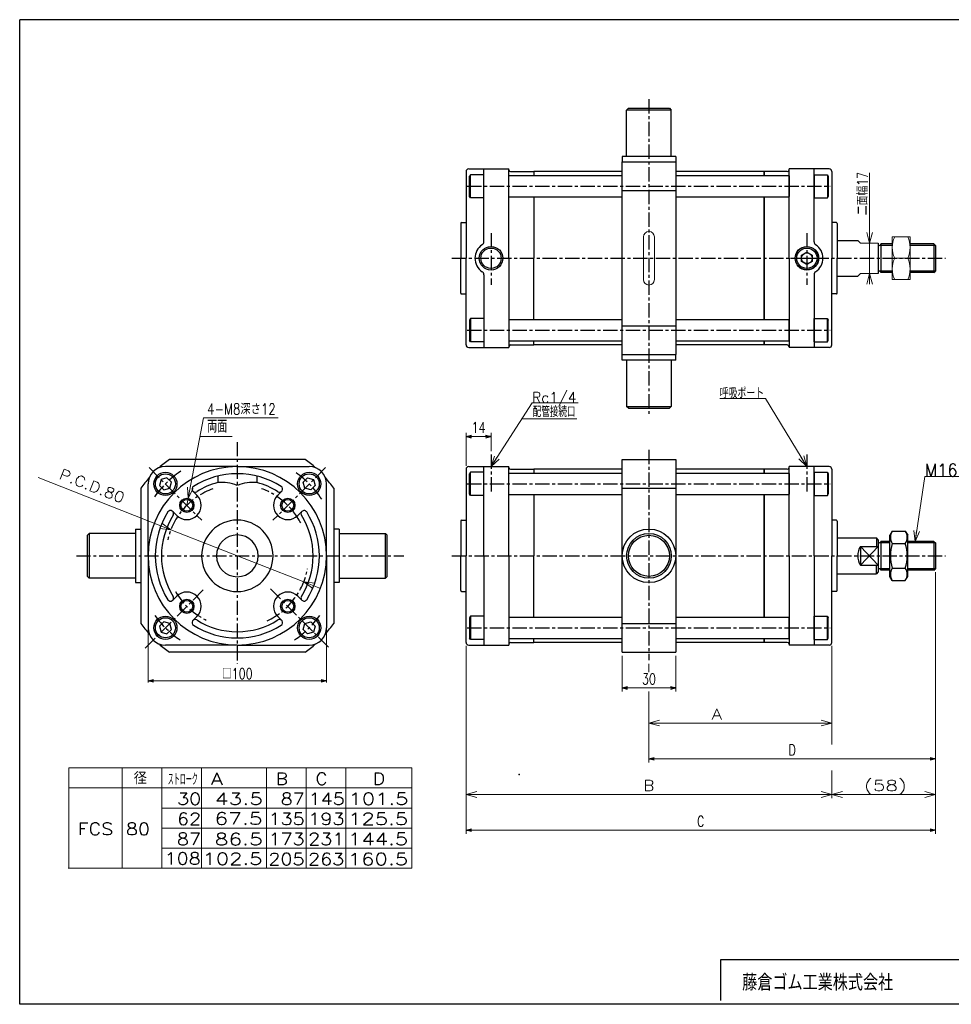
# Model space of a CAD drawing. Header units: millimetres. Extents: x -394 to 394, y -282 to 282.
# Tile 1 of 2: x -394 to 128, y -270 to 282. Entities that reach past the tile are written whole.
import ezdxf
from ezdxf.enums import TextEntityAlignment as Align

# ---------------------------------------------------------------- set-up
doc = ezdxf.new("R2010")
doc.units = ezdxf.units.MM
doc.header["$LTSCALE"] = 0.25
doc.header["$PDSIZE"] = 1
doc.linetypes.add('CENTER', pattern=[50.8, 31.75, -6.35, 6.35, -6.35])
doc.layers.add('ZUWAKU', color=7, linetype='Continuous')
doc.styles.add('dcStyle0', font='txt.shx', dxfattribs={"width": 0.761905, "bigfont": 'bigfont'})
doc.dimstyles.new('DaDimRotatedStyle', dxfattribs={"dimtxt": 6, "dimasz": 3.000002, "dimexe": 1, "dimexo": 1, "dimgap": 1, "dimtad": 3, "dimdsep": 46, "dimtxsty": 'dcStyle0', "dimblk1": 'OPEN30', "dimblk2": 'OPEN30', "dimsah": 1, "dimcen": 0.09, "dimclrd": 4, "dimclre": 4, "dimclrt": 4, "dimadec": 0, "dimazin": 2, "dimtfac": 1, "dimtdec": 4, "dimtmove": 0, "dimatfit": 0, "dimfxl": 1, "dimarcsym": 0})

# ---------------------------------------------------------------- blocks, each defined once
blk = doc.blocks.new('DC_GROUP_Φ80_1')
at = {"color": 4, "linetype": 'Continuous', "lineweight": 18}
for p, q in [((-314.28, 0.02), (-309.28, -3.67)), ((-309.28, -3.67), (-315.46, -2.97)), ((-309.28, -3.67), (-314.87, -1.47))]:
    blk.add_line(p, q, dxfattribs=at)
blk = doc.blocks.new('DC_GROUP_Φ80_2')
at = {"color": 4, "linetype": 'Continuous', "lineweight": 18}
for p, q in [((-229.83, -36.63), (-234.83, -32.94)), ((-234.83, -32.94), (-228.66, -33.63)), ((-234.83, -32.94), (-229.25, -35.13))]:
    blk.add_line(p, q, dxfattribs=at)
blk = doc.blocks.new('DC_GROUP_Φ80_3')
at = {"color": 4, "linetype": 'Continuous', "lineweight": 18}
for p, q in [((47.1, 31.7), (42.6, 35.98)), ((47.1, 31.7), (43.98, 36.82)), ((45.35, 37.66), (47.1, 31.7))]:
    blk.add_line(p, q, dxfattribs=at)
blk = doc.blocks.new('DC_GROUP_Φ80_4')
at = {"color": 4, "linetype": 'Continuous', "lineweight": 25}
for p, q in [((-314.81, 24.45), (-315.7, 21.1)), ((-311.46, 25.34), (-314.81, 24.45)), ((-309.01, 22.89), (-311.46, 25.34)), ((-309.91, 19.55), (-309.01, 22.89)), ((-315.7, 21.1), (-313.25, 18.65)), ((-313.25, 18.65), (-309.91, 19.55))]:
    blk.add_line(p, q, dxfattribs=at)
for radius in [6.5, 5.63]:
    blk.add_circle((-312.36, 22), radius, dxfattribs=at)
blk = doc.blocks.new('DC_GROUP_Φ80_5')
at = {"color": 4, "linetype": 'Continuous', "lineweight": 25}
for p, q in [((94.96, -4.45), (93.6, -6.8)), ((94.96, -4.45), (102.24, -4.45)), ((102.24, -4.45), (103.6, -6.8)), ((93.6, -29.8), (93.6, -6.8)), ((103.6, -29.8), (103.6, -6.8)), ((94.96, -11.37), (102.24, -11.37)), ((94.96, -25.23), (102.24, -25.23)), ((94.96, -32.16), (93.6, -29.8)), ((94.96, -32.16), (102.24, -32.16)), ((102.24, -32.16), (103.6, -29.8))]:
    blk.add_line(p, q, dxfattribs=at)
for centre, radius, start, end in [((100.02, -7.91), 6.13, 145.6111, 214.3889), ((97.18, -7.91), 6.13, 325.6111, 34.3889), ((116.82, -18.3), 22.93, 162.4111, 197.5889), ((80.38, -18.3), 22.93, 342.4111, 17.5889), ((100.02, -28.69), 6.13, 145.6111, 214.3889), ((97.18, -28.69), 6.13, 325.6111, 34.3889)]:
    blk.add_arc(centre, radius, start, end, dxfattribs=at)
blk = doc.blocks.new('DC_GROUP_Φ80_6')
at = {"color": 4, "linetype": 'Continuous', "lineweight": 25}
for p, q in [((-235.1, 22.89), (-232.65, 25.34)), ((-234.21, 19.55), (-235.1, 22.89)), ((-232.65, 25.34), (-229.31, 24.45)), ((-229.31, 24.45), (-228.41, 21.1)), ((-230.86, 18.65), (-234.21, 19.55)), ((-228.41, 21.1), (-230.86, 18.65))]:
    blk.add_line(p, q, dxfattribs=at)
for radius in [6.5, 5.63]:
    blk.add_circle((-231.76, 22), radius, dxfattribs=at)
blk = doc.blocks.new('DC_GROUP_Φ80_9')
at = {"color": 4, "linetype": 'Continuous', "lineweight": 18}
for p, q in [((-299.59, 13.91), (-300.04, 20.11)), ((-299.59, 13.91), (-298.46, 19.8)), ((-296.88, 19.5), (-299.59, 13.91))]:
    blk.add_line(p, q, dxfattribs=at)
blk = doc.blocks.new('DC_GROUP_Φ80_8')
at = {"color": 4, "linetype": 'Continuous', "lineweight": 13}
for p, q in [((-290.95, 58.94), (-299.59, 13.91)), ((-249.21, 58.94), (-290.95, 58.94)), ((-300.34, 9.98), (-299.59, 13.91))]:
    blk.add_line(p, q, dxfattribs=at)
at = {"linetype": 'Continuous'}
blk.add_blockref('DC_GROUP_Φ80_9', (0, 0), dxfattribs=at)
at = {"color": 4, "style": 'dcStyle0', "width": 0.761905}
blk.add_text('4-M8深さ12', height=6, dxfattribs=at).set_placement((-288.95, 60.94), (-250.55, 60.94), align=Align.FIT)
blk = doc.blocks.new('DC_GROUP_Φ80_10')
at = {"color": 4, "linetype": 'Continuous', "lineweight": 25}
for p, q in [((-141.4, 28.5), (-141.9, 27.64)), ((-141.9, 16.37), (-141.9, 27.64)), ((-133.9, 28.5), (-141.4, 28.5)), ((-141.4, 15.5), (-141.4, 28.5)), ((-133.9, 15.5), (-133.9, 28.5)), ((-141.4, 15.5), (-141.9, 16.37)), ((-133.9, 15.5), (-141.4, 15.5))]:
    blk.add_line(p, q, dxfattribs=at)
blk = doc.blocks.new('DC_GROUP_Φ80_11')
at = {"color": 4, "linetype": 'Continuous', "lineweight": 25}
for p, q in [((51.1, 28.5), (51.1, 15.5)), ((51.1, 28.5), (58.6, 28.5)), ((58.6, 28.5), (59.1, 27.64)), ((58.6, 28.5), (58.6, 15.5)), ((59.1, 27.64), (59.1, 16.37)), ((51.1, 15.5), (58.6, 15.5)), ((58.6, 15.5), (59.1, 16.37))]:
    blk.add_line(p, q, dxfattribs=at)
blk = doc.blocks.new('DC_GROUP_Φ80_12')
at = {"color": 4, "linetype": 'Continuous', "lineweight": 25}
for p, q in [((-141.4, 114.58), (-141.9, 113.71)), ((-141.9, 113.71), (-141.9, 102.45)), ((-133.9, 114.58), (-141.4, 114.58)), ((-141.4, 114.58), (-141.4, 101.58)), ((-133.9, 114.58), (-133.9, 101.58)), ((-141.4, 101.58), (-141.9, 102.45)), ((-133.9, 101.58), (-141.4, 101.58))]:
    blk.add_line(p, q, dxfattribs=at)
blk = doc.blocks.new('DC_GROUP_Φ80_13')
at = {"color": 4, "linetype": 'Continuous', "lineweight": 25}
for p, q in [((51.1, 101.58), (51.1, 114.58)), ((51.1, 114.58), (58.6, 114.58)), ((58.6, 114.58), (59.1, 113.71)), ((58.6, 101.58), (58.6, 114.58)), ((59.1, 102.45), (59.1, 113.71)), ((51.1, 101.58), (58.6, 101.58)), ((58.6, 101.58), (59.1, 102.45))]:
    blk.add_line(p, q, dxfattribs=at)
blk = doc.blocks.new('DC_GROUP_Φ80_14')
at = {"color": 4, "linetype": 'Continuous', "lineweight": 25}
for p, q in [((-141.4, 195.19), (-141.9, 194.32)), ((-141.9, 183.06), (-141.9, 194.32)), ((-133.9, 195.19), (-141.4, 195.19)), ((-141.4, 182.19), (-141.4, 195.19)), ((-133.9, 182.19), (-133.9, 195.19)), ((-141.4, 182.19), (-141.9, 183.06)), ((-133.9, 182.19), (-141.4, 182.19))]:
    blk.add_line(p, q, dxfattribs=at)
blk = doc.blocks.new('DC_GROUP_Φ80_15')
at = {"color": 4, "linetype": 'Continuous', "lineweight": 25}
for p, q in [((51.1, 195.19), (51.1, 182.19)), ((51.1, 195.19), (58.6, 195.19)), ((58.6, 195.19), (59.1, 194.32)), ((58.6, 195.19), (58.6, 182.19)), ((59.1, 194.32), (59.1, 183.06)), ((51.1, 182.19), (58.6, 182.19)), ((58.6, 182.19), (59.1, 183.06))]:
    blk.add_line(p, q, dxfattribs=at)
blk = doc.blocks.new('DC_GROUP_Φ80_16')
at = {"color": 4, "linetype": 'Continuous', "lineweight": 13}
for p, q in [((104.93, 160.39), (94.93, 160.39)), ((94.93, 160.39), (94.93, 136.39)), ((104.93, 136.39), (104.93, 160.39)), ((96.29, 148.39), (103.58, 148.39)), ((94.93, 136.39), (104.93, 136.39))]:
    blk.add_line(p, q, dxfattribs=at)
for centre, start, end in [((108.82, 154.39), 154.4102, 205.5898), ((91.05, 154.39), 334.4102, 25.5898), ((108.82, 142.39), 154.4102, 205.5898), ((91.05, 142.39), 334.4102, 25.5898)]:
    blk.add_arc(centre, 13.89, start, end, dxfattribs=at)
blk = doc.blocks.new('DC_GROUP_Φ80_18')
at = {"color": 4, "linetype": 'Continuous', "lineweight": 18}
for p, q in [((82.24, 156.89), (80.63, 162.89)), ((83.85, 162.89), (82.24, 156.89)), ((82.24, 156.89), (82.24, 162.89))]:
    blk.add_line(p, q, dxfattribs=at)
blk = doc.blocks.new('DC_GROUP_Φ80_19')
at = {"color": 4, "linetype": 'Continuous', "lineweight": 18}
for p, q in [((80.63, 133.89), (82.24, 139.89)), ((82.24, 139.89), (83.85, 133.89)), ((82.24, 139.89), (82.24, 133.89))]:
    blk.add_line(p, q, dxfattribs=at)
blk = doc.blocks.new('DC_GROUP_Φ80_17')
at = {"color": 4, "linetype": 'Continuous', "lineweight": 13}
for p, q in [((82.24, 196.18), (82.24, 156.89)), ((82.24, 139.89), (82.24, 156.89)), ((82.24, 134.89), (82.24, 139.89))]:
    blk.add_line(p, q, dxfattribs=at)
at = {"linetype": 'Continuous'}
for name in ['DC_GROUP_Φ80_18', 'DC_GROUP_Φ80_19']:
    blk.add_blockref(name, (0, 0), dxfattribs=at)
at = {"color": 4, "style": 'dcStyle0', "width": 0.714286}
blk.add_text('二面幅17', height=6, rotation=90, dxfattribs=at).set_placement((81.24, 172.55), (81.24, 196.55), align=Align.FIT)
blk = doc.blocks.new('DC_GROUP_Φ80_21')
at = {"color": 4, "linetype": 'Continuous', "lineweight": 18}
for p, q in [((107.68, -10.3), (106.98, -4.13)), ((107.68, -10.3), (108.57, -4.37)), ((110.16, -4.61), (107.68, -10.3))]:
    blk.add_line(p, q, dxfattribs=at)
blk = doc.blocks.new('DC_GROUP_Φ80_20')
at = {"color": 4, "linetype": 'Continuous', "lineweight": 13}
for p, q in [((107.68, -10.3), (113.14, 26.2)), ((113.14, 26.2), (152.97, 26.2))]:
    blk.add_line(p, q, dxfattribs=at)
at = {"linetype": 'Continuous'}
blk.add_blockref('DC_GROUP_Φ80_21', (0, 0), dxfattribs=at)
at = {"color": 4, "style": 'dcStyle0', "width": 0.777778}
blk.add_text('M16×1.5', height=7, dxfattribs=at).set_placement((113.14, 26.2), (152.34, 26.2), align=Align.FIT)
blk = doc.blocks.new('DC_GROUP_Φ80_22')
at = {"color": 4, "linetype": 'Continuous', "lineweight": 25}
for p, q in [((-313.26, -55.26), (-315.71, -57.71)), ((-315.71, -57.71), (-314.81, -61.06)), ((-309.91, -56.16), (-313.26, -55.26)), ((-311.47, -61.95), (-309.02, -59.5)), ((-309.02, -59.5), (-309.91, -56.16)), ((-314.81, -61.06), (-311.47, -61.95))]:
    blk.add_line(p, q, dxfattribs=at)
for radius in [6.5, 5.63]:
    blk.add_circle((-312.36, -58.61), radius, dxfattribs=at)
blk = doc.blocks.new('DC_GROUP_Φ80_23')
at = {"color": 4, "linetype": 'Continuous', "lineweight": 25}
for p, q in [((-141.4, -52.11), (-141.9, -52.97)), ((-141.9, -52.97), (-141.9, -64.24)), ((-133.9, -52.11), (-141.4, -52.11)), ((-141.4, -52.11), (-141.4, -65.11)), ((-133.9, -52.11), (-133.9, -65.11)), ((-141.4, -65.11), (-141.9, -64.24)), ((-133.9, -65.11), (-141.4, -65.11))]:
    blk.add_line(p, q, dxfattribs=at)
blk = doc.blocks.new('DC_GROUP_Φ80_24')
at = {"color": 4, "linetype": 'Continuous', "lineweight": 25}
for p, q in [((51.1, -65.11), (51.1, -52.11)), ((51.1, -52.11), (58.6, -52.11)), ((58.6, -52.11), (59.1, -52.97)), ((58.6, -65.11), (58.6, -52.11)), ((59.1, -64.24), (59.1, -52.97)), ((51.1, -65.11), (58.6, -65.11)), ((58.6, -65.11), (59.1, -64.24))]:
    blk.add_line(p, q, dxfattribs=at)
blk = doc.blocks.new('DC_GROUP_Φ80_25')
at = {"color": 4, "linetype": 'Continuous', "lineweight": 25}
for p, q in [((-235.1, -59.5), (-234.2, -56.16)), ((-232.65, -61.95), (-235.1, -59.5)), ((-234.2, -56.16), (-230.86, -55.26)), ((-230.86, -55.26), (-228.41, -57.71)), ((-228.41, -57.71), (-229.3, -61.06)), ((-229.3, -61.06), (-232.65, -61.95))]:
    blk.add_line(p, q, dxfattribs=at)
for radius in [6.5, 5.63]:
    blk.add_circle((-231.75, -58.61), radius, dxfattribs=at)
blk = doc.blocks.new('DC_GROUP_Φ80_31')
at = {"color": 4, "linetype": 'Continuous', "lineweight": 18}
for p, q in [((-129.9, 31.7), (-128, 37.61)), ((-129.9, 31.7), (-126.65, 36.74)), ((-125.3, 35.87), (-129.9, 31.7))]:
    blk.add_line(p, q, dxfattribs=at)
blk = doc.blocks.new('DC_GROUP_Φ80_30')
at = {"color": 4, "linetype": 'Continuous', "lineweight": 13}
for p, q in [((-129.9, 31.7), (-106.89, 67.37)), ((-106.89, 67.37), (-81.04, 67.37))]:
    blk.add_line(p, q, dxfattribs=at)
at = {"linetype": 'Continuous'}
blk.add_blockref('DC_GROUP_Φ80_31', (0, 0), dxfattribs=at)
at = {"color": 4, "style": 'dcStyle0', "width": 0.83}
blk.add_text('Rc1/4', height=6, dxfattribs=at).set_placement((-106.89, 67.37), (-81.99, 67.37), align=Align.FIT)
blk = doc.blocks.new('DC_GROUP_Φ80_33')
at = {"color": 4, "linetype": 'Continuous', "lineweight": 18}
for p, q in [((-41.4, -111.99), (-35.4, -110.39)), ((-35.4, -113.6), (-41.4, -111.99)), ((-41.4, -111.99), (-35.4, -111.99))]:
    blk.add_line(p, q, dxfattribs=at)
blk = doc.blocks.new('DC_GROUP_Φ80_34')
at = {"color": 4, "linetype": 'Continuous', "lineweight": 18}
for p, q in [((55.1, -110.39), (61.1, -111.99)), ((61.1, -111.99), (55.1, -113.6)), ((61.1, -111.99), (55.1, -111.99))]:
    blk.add_line(p, q, dxfattribs=at)
blk = doc.blocks.new('DC_GROUP_Φ80_32')
at = {"color": 4, "linetype": 'Continuous', "lineweight": 13}
for p, q in [((61.1, -68.8), (61.1, -113.99)), ((-41.4, -78.72), (-41.4, -83.49)), ((-41.4, -94.87), (-41.4, -113.99)), ((-41.4, -111.99), (61.1, -111.99))]:
    blk.add_line(p, q, dxfattribs=at)
at = {"linetype": 'Continuous'}
for name in ['DC_GROUP_Φ80_33', 'DC_GROUP_Φ80_34']:
    blk.add_blockref(name, (0, 0), dxfattribs=at)
at = {"color": 4, "style": 'dcStyle0'}
blk.add_text('A', height=6, dxfattribs=at).set_placement((-6.4, -109.99), (-0.4, -109.99), align=Align.FIT)
blk = doc.blocks.new('DC_GROUP_Φ80_36')
at = {"color": 4, "linetype": 'Continuous', "lineweight": 18}
for p, q in [((-143.9, -151.99), (-137.9, -150.39)), ((-137.9, -153.6), (-143.9, -151.99)), ((-143.9, -151.99), (-137.9, -151.99))]:
    blk.add_line(p, q, dxfattribs=at)
blk = doc.blocks.new('DC_GROUP_Φ80_37')
at = {"color": 4, "linetype": 'Continuous', "lineweight": 18}
for p, q in [((55.1, -150.39), (61.1, -151.99)), ((61.1, -151.99), (55.1, -153.6)), ((61.1, -151.99), (55.1, -151.99))]:
    blk.add_line(p, q, dxfattribs=at)
blk = doc.blocks.new('DC_GROUP_Φ80_38')
at = {"color": 4, "linetype": 'Continuous', "lineweight": 18}
for p, q in [((61.1, -151.99), (67.1, -150.39)), ((67.1, -153.6), (61.1, -151.99)), ((61.1, -151.99), (67.1, -151.99))]:
    blk.add_line(p, q, dxfattribs=at)
blk = doc.blocks.new('DC_GROUP_Φ80_39')
at = {"color": 4, "linetype": 'Continuous', "lineweight": 18}
for p, q in [((113.1, -150.39), (119.1, -151.99)), ((119.1, -151.99), (113.1, -153.6)), ((119.1, -151.99), (113.1, -151.99))]:
    blk.add_line(p, q, dxfattribs=at)
blk = doc.blocks.new('DC_GROUP_Φ80_35')
at = {"color": 4, "linetype": 'Continuous', "lineweight": 13}
for p, q in [((119.1, -27.49), (119.1, -153.99)), ((-143.9, -68.8), (-143.9, -153.99)), ((61.1, -68.8), (61.1, -124.03)), ((61.1, -138.5), (61.1, -153.99)), ((-143.9, -151.99), (61.1, -151.99)), ((61.1, -151.99), (119.1, -151.99))]:
    blk.add_line(p, q, dxfattribs=at)
at = {"linetype": 'Continuous'}
for name in ['DC_GROUP_Φ80_36', 'DC_GROUP_Φ80_37', 'DC_GROUP_Φ80_38', 'DC_GROUP_Φ80_39']:
    blk.add_blockref(name, (0, 0), dxfattribs=at)
at = {"color": 4, "style": 'dcStyle0'}
for s, p, p2 in [('(58)', (79.1, -149.99), (103.1, -149.99)), ('B', (-44.4, -149.99), (-38.4, -149.99))]:
    blk.add_text(s, height=6, dxfattribs=at).set_placement(p, p2, align=Align.FIT)
blk = doc.blocks.new('_OPEN30')
at = {"color": 0, "linetype": 'ByBlock', "lineweight": -2}
for p, q in [((-1, 0.267949), (0, 0)), ((0, 0), (-1, -0.267949)), ((0, 0), (-1, 0))]:
    blk.add_line(p, q, dxfattribs=at)
blk = doc.blocks.new('*D43')
at = {"color": 4, "linetype": 'Continuous', "lineweight": 13}
for p, q in [((-322.06, -59.6), (-322.06, -89.3)), ((-222.06, -59.6), (-222.06, -89.3)), ((-322.06, -88.3), (-222.06, -88.3))]:
    blk.add_line(p, q, dxfattribs=at)
at = {"color": 4, "xscale": 3.000002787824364, "yscale": 2.999989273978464}
for p, rotation in [((-322.06, -88.3), 180), ((-222.06, -88.3), 360)]:
    blk.add_blockref('_OPEN30', p, dxfattribs=dict(at, rotation=rotation))
at = {"color": 4, "insert": (-272.06, -87.3), "char_height": 6, "width": 30, "attachment_point": 8, "style": 'dcStyle0'}
blk.add_mtext('\\T1.00;□100', dxfattribs=at)
blk = doc.blocks.new('*D44')
at = {"color": 4, "linetype": 'Continuous', "lineweight": 13}
for p, q in [((-143.9, 32.2), (-143.9, 50.5)), ((-129.9, 40.4), (-129.9, 50.5)), ((-143.9, 48.5), (-129.9, 48.5))]:
    blk.add_line(p, q, dxfattribs=at)
at = {"color": 4, "xscale": 3.000002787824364, "yscale": 2.999989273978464}
for p, rotation in [((-143.9, 48.5), 180), ((-129.9, 48.5), 360)]:
    blk.add_blockref('_OPEN30', p, dxfattribs=dict(at, rotation=rotation))
at = {"color": 4, "insert": (-136.9, 50.5), "char_height": 6, "width": 18.75, "attachment_point": 8, "style": 'dcStyle0'}
blk.add_mtext('\\T1.00;14', dxfattribs=at)
blk = doc.blocks.new('*D45')
at = {"color": 4, "linetype": 'Continuous', "lineweight": 13}
for p, q in [((-56.4, -74.3), (-56.4, -94.3)), ((-26.4, -74.3), (-26.4, -94.3)), ((-56.4, -92.3), (-26.4, -92.3))]:
    blk.add_line(p, q, dxfattribs=at)
at = {"color": 4, "xscale": 3.000002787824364, "yscale": 2.999989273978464}
for p, rotation in [((-56.4, -92.3), 180), ((-26.4, -92.3), 360)]:
    blk.add_blockref('_OPEN30', p, dxfattribs=dict(at, rotation=rotation))
at = {"color": 4, "insert": (-41.4, -90.3), "char_height": 6, "width": 18.75, "attachment_point": 8, "style": 'dcStyle0'}
blk.add_mtext('\\T1.00;30', dxfattribs=at)
blk = doc.blocks.new('*D46')
at = {"color": 4, "linetype": 'Continuous', "lineweight": 13}
for p, q in [((119.1, -27.49), (119.1, -133.99)), ((-41.4, -94.3), (-41.4, -133.99)), ((-41.4, -131.99), (119.1, -131.99))]:
    blk.add_line(p, q, dxfattribs=at)
at = {"color": 4, "xscale": 3.000002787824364, "yscale": 2.999989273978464}
for p, rotation in [((-41.4, -131.99), 180), ((119.1, -131.99), 360)]:
    blk.add_blockref('_OPEN30', p, dxfattribs=dict(at, rotation=rotation))
at = {"color": 4, "insert": (38.85, -129.99), "char_height": 6, "width": 13.125, "attachment_point": 8, "style": 'dcStyle0'}
blk.add_mtext('\\T1.00;D', dxfattribs=at)
blk = doc.blocks.new('*D47')
at = {"color": 4, "linetype": 'Continuous', "lineweight": 13}
for p, q in [((119.1, -27.49), (119.1, -173.99)), ((-143.9, -68.8), (-143.9, -173.99)), ((-143.9, -171.99), (119.1, -171.99))]:
    blk.add_line(p, q, dxfattribs=at)
at = {"color": 4, "xscale": 3.000002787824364, "yscale": 2.999989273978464}
for p, rotation in [((-143.9, -171.99), 180), ((119.1, -171.99), 360)]:
    blk.add_blockref('_OPEN30', p, dxfattribs=dict(at, rotation=rotation))
at = {"color": 4, "insert": (-12.4, -169.99), "char_height": 6, "width": 13.125, "attachment_point": 8, "style": 'dcStyle0'}
blk.add_mtext('\\T1.00;C', dxfattribs=at)

msp = doc.modelspace()

# ---------------------------------------------------------------- linework, layer by layer
at = {"color": 4, "linetype": 'CENTER', "lineweight": 25}
for p, q in [((-41.401, 237.441), (-41.401, 60.429)), ((-143.192, 188.691), (60.153, 188.691)), ((-129.901, 162.449), (-129.901, 133.445)), ((47.099, 162.449), (47.099, 133.445)), ((-151.79, 148.386), (124.722, 148.386)), ((38.006, 148.376), (57.777, 148.376)), ((-143.192, 108.081), (60.153, 108.081)), ((-272.057, 45.4), (-272.057, -78.525)), ((-41.401, 41.058), (-41.401, -76.717)), ((-129.901, 38.4), (-129.901, 16.807)), ((47.099, 38.4), (47.099, 17.592)), ((-321.446, 31.087), (-291.997, 1.638)), ((-222.668, 31.087), (-252.117, 1.638)), ((-143.192, 22.003), (60.153, 22.003)), ((-362.215, -18.302), (-178.839, -18.302)), ((-151.79, -18.302), (124.722, -18.302)), ((-291.188, -37.433), (-323.76, -70.005)), ((-253.498, -36.862), (-220.354, -70.005)), ((-143.192, -58.607), (60.153, -58.607))]:
    msp.add_line(p, q, dxfattribs=at)
at = {"color": 4, "linetype": 'Continuous', "lineweight": 25}
for p, q in [((-52.901, 232.386), (-53.901, 231.386)), ((-52.901, 232.386), (-29.901, 232.386)), ((-29.901, 232.386), (-28.901, 231.386)), ((-28.901, 231.386), (-53.901, 231.386)), ((-53.901, 205.386), (-53.901, 231.386)), ((-28.901, 205.386), (-28.901, 231.386)), ((-26.401, 205.386), (-56.396, 205.386)), ((-56.396, 205.386), (-56.396, 202.386)), ((-26.401, 205.386), (-26.401, 202.386)), ((-56.401, 202.386), (-26.401, 202.386)), ((-56.401, 94.386), (-56.401, 202.386)), ((-26.401, 202.386), (-26.401, 94.386)), ((-143.901, 196.886), (-143.901, 148.386)), ((-142.401, 198.386), (-119.901, 198.386)), ((-133.901, 157.605), (-133.901, 198.386)), ((-119.901, 148.386), (-119.901, 198.386)), ((-119.701, 194.691), (-119.901, 194.491)), ((-119.701, 194.691), (-56.401, 194.691)), ((-118.901, 196.886), (-105.901, 196.886)), ((-105.901, 196.886), (-105.901, 194.691)), ((-56.401, 196.886), (-105.901, 196.886)), ((23.099, 196.886), (-26.401, 196.886)), ((-26.401, 194.691), (36.899, 194.691)), ((23.099, 196.886), (23.099, 194.691)), ((36.099, 196.886), (23.099, 196.886)), ((23.099, 194.691), (23.099, 196.886)), ((37.099, 194.491), (36.899, 194.691)), ((59.599, 198.386), (37.099, 198.386)), ((37.099, 148.386), (37.099, 198.386)), ((37.099, 194.491), (37.099, 182.891)), ((51.099, 157.605), (51.099, 198.386)), ((61.099, 196.886), (61.099, 148.386)), ((-119.901, 182.891), (-119.701, 182.691)), ((-119.701, 182.691), (-56.401, 182.691)), ((-105.901, 182.691), (-105.901, 148.386)), ((-56.401, 186.333), (-26.401, 186.333)), ((-26.401, 182.691), (37.099, 182.691)), ((23.099, 182.691), (23.099, 148.386)), ((23.099, 148.386), (23.099, 182.691)), ((37.099, 182.891), (36.899, 182.691)), ((-146.901, 167.886), (-146.901, 148.386)), ((-146.401, 168.386), (-143.901, 168.386)), ((63.599, 168.386), (61.099, 168.386)), ((64.099, 167.886), (64.099, 148.386)), ((64.099, 158.386), (75.599, 158.386)), ((87.099, 156.886), (87.099, 139.886)), ((94.932, 156.386), (88.599, 156.386)), ((88.599, 156.386), (88.599, 140.386)), ((94.932, 155.576), (88.599, 155.576)), ((118.289, 156.386), (104.932, 156.386)), ((119.099, 155.576), (104.932, 155.576)), ((118.289, 156.386), (119.099, 155.576)), ((118.289, 156.386), (118.289, 140.386)), ((119.099, 155.576), (119.099, 141.196)), ((44.099, 150.108), (47.099, 151.84)), ((44.099, 146.644), (44.099, 150.108)), ((47.099, 151.84), (50.099, 150.108)), ((50.099, 150.108), (50.099, 146.644)), ((-146.901, 128.886), (-146.901, 148.386)), ((-143.901, 99.886), (-143.901, 148.386)), ((-119.901, 148.386), (-119.901, 98.386)), ((-105.901, 114.081), (-105.901, 148.386)), ((23.099, 114.081), (23.099, 148.386)), ((23.099, 148.386), (23.099, 114.081)), ((37.099, 148.386), (37.099, 98.386)), ((47.099, 144.912), (44.099, 146.644)), ((50.099, 146.644), (47.099, 144.912)), ((61.099, 99.886), (61.099, 148.386)), ((64.099, 128.886), (64.099, 148.386)), ((-133.901, 139.166), (-133.901, 98.386)), ((51.099, 139.166), (51.099, 98.386)), ((64.099, 138.386), (75.599, 138.386)), ((94.932, 141.196), (88.599, 141.196)), ((94.932, 140.386), (88.599, 140.386)), ((118.289, 140.386), (104.793, 140.386)), ((119.099, 141.196), (104.887, 141.196)), ((118.289, 140.386), (119.099, 141.196)), ((-146.401, 128.386), (-143.901, 128.386)), ((63.599, 128.386), (61.099, 128.386)), ((-119.901, 113.881), (-119.701, 114.081)), ((-119.701, 114.081), (-56.401, 114.081)), ((-56.401, 110.438), (-26.401, 110.438)), ((-26.401, 114.081), (37.099, 114.081)), ((37.099, 113.881), (36.899, 114.081)), ((37.099, 102.281), (37.099, 113.881)), ((-119.701, 102.081), (-119.901, 102.281)), ((-119.701, 102.081), (-56.313, 102.081)), ((-118.901, 99.886), (-105.901, 99.886)), ((-105.901, 99.886), (-105.901, 102.081)), ((-56.401, 99.886), (-105.901, 99.886)), ((-26.401, 102.081), (36.899, 102.081)), ((23.099, 99.886), (-26.401, 99.886)), ((23.099, 99.886), (23.099, 102.081)), ((23.099, 102.081), (23.099, 99.886)), ((36.099, 99.886), (23.099, 99.886)), ((37.099, 102.281), (36.899, 102.081)), ((-142.401, 98.386), (-119.901, 98.386)), ((-56.401, 94.386), (-26.401, 94.386)), ((-56.396, 91.386), (-56.396, 94.386)), ((-26.401, 91.386), (-26.401, 94.386)), ((59.599, 98.386), (37.099, 98.386)), ((-26.401, 91.386), (-56.396, 91.386)), ((-53.901, 91.386), (-53.901, 65.386)), ((-28.901, 91.386), (-28.901, 65.386)), ((-53.901, 65.386), (-28.901, 65.386)), ((-52.901, 64.386), (-53.901, 65.386)), ((-52.901, 64.386), (-29.901, 64.386)), ((-29.901, 64.386), (-28.901, 65.386)), ((-234.11, 35.698), (-310.004, 35.698)), ((-56.401, 35.698), (-26.401, 35.698)), ((-56.401, -72.302), (-56.401, 35.698)), ((-26.401, 35.698), (-26.401, -72.302)), ((-272.057, 31.698), (-312.357, 31.698)), ((-272.057, 31.698), (-231.757, 31.698)), ((-143.901, 30.198), (-143.901, -18.302)), ((-142.401, 31.698), (-119.901, 31.698)), ((-133.901, -18.302), (-133.901, 31.698)), ((-119.901, -18.302), (-119.901, 31.698)), ((-119.701, 28.003), (-119.901, 27.803)), ((-119.701, 28.003), (-56.401, 28.003)), ((-118.901, 30.198), (-105.901, 30.198)), ((-105.901, 30.198), (-105.901, 28.003)), ((-56.401, 30.198), (-105.901, 30.198)), ((23.099, 30.198), (-26.401, 30.198)), ((-26.401, 28.003), (36.899, 28.003)), ((23.099, 30.198), (23.099, 28.003)), ((36.099, 30.198), (23.099, 30.198)), ((23.099, 28.003), (23.099, 30.198)), ((37.099, 27.803), (36.899, 28.003)), ((59.599, 31.698), (37.099, 31.698)), ((37.099, -18.302), (37.099, 31.698)), ((37.099, 27.803), (37.099, 16.203)), ((51.099, -18.302), (51.099, 31.698)), ((61.099, 30.198), (61.099, -18.302)), ((-283.057, 26.363), (-283.057, 22.749)), ((-261.057, 26.363), (-261.057, 22.749)), ((-326.057, 19.645), (-326.057, -56.25)), ((-322.057, -18.302), (-322.057, 21.998)), ((-294.685, 15.639), (-296.921, 17.875)), ((-249.43, 15.639), (-247.193, 17.875)), ((-222.057, -18.302), (-222.057, 21.998)), ((-218.057, 19.645), (-218.057, -56.25)), ((-56.401, 19.645), (-26.401, 19.645)), ((-119.901, 16.203), (-119.701, 16.003)), ((-119.701, 16.003), (-56.401, 16.003)), ((-105.901, 16.003), (-105.901, -18.302)), ((-26.401, 16.003), (37.099, 16.003)), ((23.099, 16.003), (23.099, -18.302)), ((23.099, -18.302), (23.099, 16.003)), ((37.099, 16.203), (36.899, 16.003)), ((-305.998, 4.325), (-308.234, 6.561)), ((-238.116, 4.325), (-235.88, 6.561)), ((-146.901, 1.198), (-146.901, -18.302)), ((-146.401, 1.698), (-143.901, 1.698)), ((63.599, 1.698), (61.099, 1.698)), ((64.099, 1.198), (64.099, -18.302)), ((-329.057, -3.302), (-329.057, -33.298)), ((-329.057, -3.302), (-326.057, -3.302)), ((-215.057, -3.302), (-218.057, -3.302)), ((-215.057, -3.302), (-215.057, -33.298)), ((-356.057, -6.802), (-355.057, -5.802)), ((-356.057, -29.802), (-356.057, -6.802)), ((-329.057, -5.802), (-355.057, -5.802)), ((-355.057, -5.802), (-355.057, -30.802)), ((-215.057, -5.802), (-189.057, -5.802)), ((-188.057, -6.802), (-189.057, -5.802)), ((-189.057, -30.802), (-189.057, -5.802)), ((-188.057, -29.802), (-188.057, -6.802)), ((64.099, -8.302), (86.099, -8.302)), ((86.099, -8.302), (86.099, -13.032)), ((87.099, -9.302), (86.099, -8.302)), ((87.099, -9.302), (87.099, -27.302)), ((93.599, -10.302), (88.599, -10.302)), ((88.599, -10.302), (88.599, -26.302)), ((118.289, -10.302), (103.599, -10.302)), ((118.289, -10.302), (119.099, -11.112)), ((118.289, -10.302), (118.289, -26.302)), ((77.099, -13.032), (77.099, -23.572)), ((77.099, -13.032), (87.099, -13.032)), ((77.099, -23.572), (87.099, -13.032)), ((77.099, -13.032), (87.099, -23.572)), ((93.599, -11.112), (88.599, -11.112)), ((119.099, -11.112), (103.599, -11.112)), ((119.099, -11.112), (119.099, -25.492)), ((-322.057, -18.302), (-322.057, -58.602)), ((-222.057, -18.302), (-222.057, -58.602)), ((-146.901, -37.802), (-146.901, -18.302)), ((-143.901, -66.802), (-143.901, -18.302)), ((-133.901, -18.302), (-133.901, -68.302)), ((-119.901, -18.302), (-119.901, -68.302)), ((-105.901, -52.607), (-105.901, -18.302)), ((23.099, -52.607), (23.099, -18.302)), ((23.099, -18.302), (23.099, -52.607)), ((37.099, -18.302), (37.099, -68.302)), ((51.099, -18.302), (51.099, -68.302)), ((61.099, -66.802), (61.099, -18.302)), ((64.099, -37.802), (64.099, -18.302)), ((77.099, -23.572), (87.099, -23.572)), ((86.099, -28.302), (86.099, -23.572)), ((87.099, -27.302), (86.099, -28.302)), ((93.599, -25.492), (88.599, -25.492)), ((93.599, -26.302), (88.599, -26.302)), ((119.099, -25.492), (103.599, -25.492)), ((118.289, -26.302), (103.599, -26.302)), ((118.289, -26.302), (119.099, -25.492)), ((-356.057, -29.802), (-355.057, -30.802)), ((-329.057, -30.802), (-355.057, -30.802)), ((-215.057, -30.802), (-189.057, -30.802)), ((-188.057, -29.802), (-189.057, -30.802)), ((64.099, -28.302), (86.099, -28.302)), ((-329.057, -33.298), (-326.057, -33.298)), ((-215.057, -33.298), (-218.057, -33.298)), ((-146.401, -38.302), (-143.901, -38.302)), ((63.599, -38.302), (61.099, -38.302)), ((-305.998, -40.93), (-308.234, -43.166)), ((-238.116, -40.93), (-235.88, -43.166)), ((-294.685, -52.243), (-296.921, -54.48)), ((-249.43, -52.243), (-247.193, -54.48)), ((-119.901, -52.807), (-119.701, -52.607)), ((-119.701, -52.607), (-56.401, -52.607)), ((-26.401, -52.607), (37.099, -52.607)), ((37.099, -52.807), (36.899, -52.607)), ((37.099, -64.407), (37.099, -52.807)), ((-56.401, -56.25), (-26.401, -56.25)), ((-119.701, -64.607), (-119.901, -64.407)), ((-119.701, -64.607), (-56.401, -64.607)), ((-105.901, -66.802), (-105.901, -64.607)), ((-26.401, -64.607), (36.899, -64.607)), ((23.099, -66.802), (23.099, -64.607)), ((23.099, -64.607), (23.099, -66.802)), ((37.099, -64.407), (36.899, -64.607)), ((-272.057, -68.302), (-312.357, -68.302)), ((-272.057, -68.302), (-231.757, -68.302)), ((-142.401, -68.302), (-119.901, -68.302)), ((-118.901, -66.802), (-105.901, -66.802)), ((-56.401, -66.802), (-105.901, -66.802)), ((23.099, -66.802), (-26.401, -66.802)), ((36.099, -66.802), (23.099, -66.802)), ((59.599, -68.302), (37.099, -68.302)), ((-234.11, -72.302), (-310.004, -72.302)), ((-56.401, -72.302), (-26.401, -72.302))]:
    msp.add_line(p, q, dxfattribs=at)
at = {"color": 4, "linetype": 'Continuous', "lineweight": 13}
for p, q in [((-44.451, 136.436), (-44.451, 160.336)), ((-38.351, 136.436), (-38.351, 160.336)), ((75.599, 158.386), (77.099, 156.886)), ((77.099, 156.886), (87.099, 156.886)), ((75.599, 138.386), (77.099, 139.886)), ((87.099, 139.886), (77.099, 139.886)), ((23.826, 69.893), (-1.61, 69.893)), ((47.099, 31.698), (23.826, 69.893)), ((-81.743, 58.434), (-112.652, 58.434)), ((-293.041, 48.465), (-274.947, 48.465)), ((-383.679, 25.575), (-309.284, -3.669)), ((-234.83, -32.936), (-309.284, -3.669)), ((-225.523, -36.594), (-234.83, -32.936)), ((-366.389, -137.056), (-174.331, -137.056)), ((-366.389, -137.056), (-366.389, -193.306)), ((-336.667, -137.056), (-336.667, -193.306)), ((-314.394, -137.056), (-314.394, -193.306)), ((-292.122, -137.056), (-292.122, -193.306)), ((-255.741, -137.056), (-255.741, -193.306)), ((-233.469, -137.056), (-233.469, -193.306)), ((-211.196, -137.056), (-211.196, -193.306)), ((-174.331, -137.056), (-174.331, -193.306)), ((-366.389, -148.306), (-174.331, -148.306)), ((-314.394, -159.556), (-174.331, -159.556)), ((-314.341, -170.806), (-174.331, -170.806)), ((-314.394, -182.056), (-174.331, -182.056)), ((-366.772, -193.306), (-174.331, -193.306))]:
    msp.add_line(p, q, dxfattribs=at)
at = {"color": 4, "linetype": 'Continuous', "lineweight": 25}
for centre, radius in [((-129.901, 148.386), 6.6), ((47.099, 148.386), 6.6), ((47.099, 148.376), 6.5), ((-129.901, 148.386), 5.7), ((47.099, 148.386), 5.7), ((47.099, 148.376), 5.7), ((47.099, 148.376), 3), ((-300.341, 9.982), 4), ((-300.341, 9.982), 3.3), ((-243.773, 9.982), 4), ((-243.773, 9.982), 3.3), ((-41.401, -18.302), 15), ((-41.401, -18.302), 12.5), ((-41.401, -18.302), 11.5), ((-300.341, -46.587), 4), ((-300.341, -46.587), 3.3), ((-243.773, -46.587), 4), ((-243.773, -46.587), 3.3)]:
    msp.add_circle(centre, radius, dxfattribs=at)
for centre, radius, start, end in [((-142.401, 196.886), 1.5, 90, 180), ((-118.901, 197.886), 1, 180, 270), ((36.099, 197.886), 1, 270, 0), ((59.599, 196.886), 1.5, 0, 90), ((-146.401, 167.886), 0.5, 90, 180), ((63.599, 167.886), 0.5, 0, 90), ((-129.901, 148.386), 9, 123.05573, 236.94427), ((-135.901, 157.605), 2, 303.05573, 0), ((53.099, 157.605), 2, 180, 236.94427), ((47.099, 148.386), 9, 303.05573, 56.94427), ((87.849, 156.326), 0.75, 180, 0), ((-135.901, 139.166), 2, 0, 56.94427), ((53.099, 139.166), 2, 123.05573, 180), ((87.849, 140.446), 0.75, 355.42608, 180), ((-146.401, 128.886), 0.5, 180, 270), ((63.599, 128.886), 0.5, 270, 0), ((-142.401, 99.886), 1.5, 180, 270), ((-118.901, 98.886), 1, 90, 180), ((36.099, 98.886), 1, 0, 90), ((59.599, 99.886), 1.5, 270, 0), ((-272.057, -18.302), 66, 125.0968, 131.63633), ((-272.057, -18.302), 66, 48.36367, 54.9032), ((-312.357, 21.998), 9.7, 90, 180), ((-272.057, -18.302), 50, 90, 180), ((-272.057, -18.302), 46, 90, 122.27106), ((-272.057, -18.302), 50, 0, 90), ((-272.057, -18.302), 46, 57.72894, 90), ((-231.757, 21.998), 9.7, 0, 90), ((-142.401, 30.198), 1.5, 90, 180), ((-118.901, 31.198), 1, 180, 270), ((36.099, 31.198), 1, 270, 0), ((59.599, 30.198), 1.5, 0, 90), ((-272.057, -18.302), 66, 138.36367, 144.9032), ((-272.057, -18.302), 42.5, 105.00027, 122.27106), ((-281.173, -2.179), 25, 68.9493, 94.32272), ((-262.941, -2.179), 25, 85.67728, 111.0507), ((-272.057, -18.302), 42.5, 57.72894, 74.99973), ((-272.057, -18.302), 66, 35.0968, 41.63633), ((-295.683, 19.112), 1.75, 122.27106, 302.27106), ((-248.431, 19.112), 1.75, 237.72894, 57.72894), ((-300.341, 9.982), 8, 225, 45), ((-243.773, 9.982), 8, 135, 315), ((-272.057, -18.302), 46, 147.72894, 180), ((-309.472, 5.324), 1.75, 327.72894, 147.72894), ((-234.642, 5.324), 1.75, 32.27106, 212.27106), ((-272.057, -18.302), 46, 0, 32.27106), ((-272.057, -18.302), 42.5, 147.72894, 180), ((-272.057, -18.302), 20, 90, 270), ((-272.057, -18.302), 20, 270, 90), ((-272.057, -18.302), 42.5, 0, 32.27106), ((-146.401, 1.198), 0.5, 90, 180), ((63.599, 1.198), 0.5, 0, 90), ((-272.057, -18.302), 11.7, 90, 270), ((-272.057, -18.302), 11.7, 270, 90), ((87.849, -10.362), 0.75, 180, 0), ((85.607, -18.302), 10.008, 148.22412, 211.77588), ((-272.057, -18.302), 50, 180, 270), ((-272.057, -18.302), 46, 180, 212.27106), ((-272.057, -18.302), 42.5, 180, 212.27106), ((-272.057, -18.302), 50, 270, 0), ((-272.057, -18.302), 42.5, 327.72894, 0), ((-272.057, -18.302), 46, 327.72894, 0), ((87.849, -26.242), 0.75, 355.42608, 180), ((-300.341, -46.587), 8, 315, 135), ((-243.773, -46.587), 8, 45, 225), ((-146.401, -37.802), 0.5, 180, 270), ((63.599, -37.802), 0.5, 270, 0), ((-309.472, -41.928), 1.75, 212.27106, 32.27106), ((-234.642, -41.928), 1.75, 147.72894, 327.72894), ((-295.683, -55.717), 1.75, 57.72894, 237.72894), ((-272.057, -18.302), 42.5, 237.72894, 270), ((-272.057, -18.302), 42.5, 270, 302.27106), ((-248.431, -55.717), 1.75, 302.27106, 122.27106), ((-272.057, -18.302), 66, 215.0968, 221.63633), ((-312.357, -58.602), 9.7, 180, 270), ((-272.057, -18.302), 46, 237.72894, 270), ((-272.057, -18.302), 46, 270, 302.27106), ((-231.757, -58.602), 9.7, 270, 0), ((-272.057, -18.302), 66, 318.36367, 324.9032), ((-272.057, -18.302), 66, 228.36367, 234.9032), ((-272.057, -18.302), 66, 305.0968, 311.63633), ((-142.401, -66.802), 1.5, 180, 270), ((-118.901, -67.802), 1, 90, 180), ((36.099, -67.802), 1, 0, 90), ((59.599, -66.802), 1.5, 270, 0)]:
    msp.add_arc(centre, radius, start, end, dxfattribs=at)
at = {"color": 4, "linetype": 'Continuous', "lineweight": 13}
for centre, start, end in [((-41.401, 160.336), 0, 180), ((-41.401, 136.436), 180, 0)]:
    msp.add_arc(centre, 3.05, start, end, dxfattribs=at)
at = {"color": 4, "linetype": 'CENTER', "lineweight": 25}
for radius, start, end in [(57, 123.82402, 146.07486), (57, 33.92514, 56.17598), (40, 109.92952, 167.18816), (40, 27.40107, 70.07048), (40, 294.73845, 349.53476), (40, 209.97682, 245.53797), (57, 215.91652, 235.71894), (57, 304.28106, 324.08348)]:
    msp.add_arc((-272.057, -18.302), radius, start, end, dxfattribs=at)
at = {"color": 5, "linetype": 'Continuous'}
msp.add_point((-114.201, -140.693), dxfattribs=at)
at = {"layer": 'ZUWAKU', "color": 5, "linetype": 'Continuous', "lineweight": 25}
for p, q in [((-394, -269.5), (-394, 282)), ((382, 282), (-394, 282)), ((394, -269.5), (-394, -269.5))]:
    msp.add_line(p, q, dxfattribs=at)
at = {"layer": 'ZUWAKU', "color": 4, "linetype": 'Continuous', "lineweight": 25}
for p, q in [((-1.177, -244.477), (380.823, -244.477)), ((-1.177, -267.407), (-1.177, -244.477))]:
    msp.add_line(p, q, dxfattribs=at)

# ---------------------------------------------------------------- block references
at = {"linetype": 'Continuous'}
for name in ['DC_GROUP_Φ80_14', 'DC_GROUP_Φ80_15', 'DC_GROUP_Φ80_17', 'DC_GROUP_Φ80_16', 'DC_GROUP_Φ80_12', 'DC_GROUP_Φ80_13', 'DC_GROUP_Φ80_30', 'DC_GROUP_Φ80_8', 'DC_GROUP_Φ80_3', 'DC_GROUP_Φ80_20', 'DC_GROUP_Φ80_4', 'DC_GROUP_Φ80_6', 'DC_GROUP_Φ80_10', 'DC_GROUP_Φ80_11', 'DC_GROUP_Φ80_1', 'DC_GROUP_Φ80_5', 'DC_GROUP_Φ80_35', 'DC_GROUP_Φ80_2', 'DC_GROUP_Φ80_22', 'DC_GROUP_Φ80_25', 'DC_GROUP_Φ80_23', 'DC_GROUP_Φ80_24', 'DC_GROUP_Φ80_32']:
    msp.add_blockref(name, (0, 0), dxfattribs=at)

# ---------------------------------------------------------------- texts
at = {"color": 4, "style": 'dcStyle0'}
for s, height, width, p, p2 in [('呼吸ポート', 6, 0.691667, (-1.774, 69.893), (23.126, 69.893)), ('配管接続口', 6, 0.666667, (-106.529, 59.469), (-82.529, 59.469)), ('両面', 7, 0.666667, (-288.917, 50.743), (-277.717, 50.743)), ('   径', 6.75, 0.952381, (-349.686, -146.242), (-322.686, -146.242)), ('ストローク', 6.75, 0.416667, (-311.02, -146.807), (-294.145, -146.807))]:
    msp.add_text(s, height=height, dxfattribs=dict(at, width=width)).set_placement(p, p2, align=Align.FIT)
at = {"color": 4, "style": 'dcStyle0', "width": 0.8}
msp.add_text('P.C.D.80', height=6, rotation=-21.45902, dxfattribs=at).set_placement((-372.395, 25.085), (-336.657, 11.037), align=Align.FIT)
at = {"color": 4, "style": 'dcStyle0'}
for s, p, p2 in [('A', (-286.886, -146.529), (-280.136, -146.529)), ('B', (-250.505, -146.529), (-243.755, -146.529)), ('C', (-228.233, -146.529), (-221.483, -146.529)), ('D', (-196.07, -146.529), (-189.32, -146.529)), ('30', (-305.783, -157.779), (-292.283, -157.779)), ('43.5', (-284.636, -157.779), (-257.636, -157.779)), ('87', (-247.759, -157.779), (-234.259, -157.779)), ('145', (-232.084, -157.779), (-211.834, -157.779)), ('101.5', (-209.811, -157.779), (-176.061, -157.779)), ('62', (-305.843, -169.029), (-292.343, -169.029)), ('67.5', (-284.868, -168.866), (-257.868, -168.866)), ('135', (-254.549, -169.029), (-234.299, -169.029)), ('193', (-232.277, -169.029), (-212.027, -169.029)), ('125.5', (-210.004, -169.029), (-176.254, -169.029)), ('FCS 80', (-361.479, -174.654), (-320.979, -174.654)), ('87', (-305.903, -180.279), (-292.403, -180.279)), ('86.5', (-284.759, -180.395), (-257.759, -180.395)), ('173', (-254.609, -180.279), (-234.359, -180.279)), ('231', (-232.337, -180.279), (-212.087, -180.279)), ('144.5', (-210.064, -180.279), (-176.314, -180.279)), ('108', (-312.808, -191.206), (-292.558, -191.206)), ('102.5', (-291.623, -191.366), (-257.873, -191.366)), ('205', (-254.669, -191.529), (-234.419, -191.529)), ('263', (-232.397, -191.529), (-212.147, -191.529)), ('160.5', (-210.124, -191.529), (-176.374, -191.529))]:
    msp.add_text(s, height=6.75, dxfattribs=at).set_placement(p, p2, align=Align.FIT)
at = {"layer": 'ZUWAKU', "color": 4, "style": 'dcStyle0', "width": 0.783333}
msp.add_text('藤倉ゴム工業株式会社', height=9, dxfattribs=at).set_placement((10.849, -261.792), (95.449, -261.792), align=Align.FIT)

# ---------------------------------------------------------------- dimensions: what is measured, and where the dimension line sits
at = {"linetype": 'Continuous', "lineweight": 13}
for base, p1, p2, picture, middle in [((-129.901, 48.503), (-143.901, 31.198), (-129.901, 39.4), '*D44', (-136.901, 48.503)), ((-26.401, -92.302), (-56.401, -73.302), (-26.401, -73.302), '*D45', (-41.401, -92.302))]:
    dim = msp.add_linear_dim(base=base, p1=p1, p2=p2, dimstyle='DaDimRotatedStyle', override={"dimtxt": 6, "dimasz": 3.000002, "dimexe": 2, "dimexo": 1, "dimgap": 2, "dimtad": 3, "dimtih": 0, "dimtoh": 0, "dimdec": 2, "dimzin": 8, "dimtxsty": 'dcStyle0', "dimblk1": 'OPEN30', "dimblk2": 'OPEN30', "dimsah": 1, "dimclrd": 4, "dimclre": 4, "dimclrt": 4, "dimazin": 2, "dimtofl": 1, "dimatfit": 0, "dimtolj": 0, "dimtzin": 8}, dxfattribs=at)
    dim.commit()
    dim.dimension.update_dxf_attribs({"geometry": picture, "text_midpoint": middle})
for base, p1, p2, text, override, picture, middle in [((119.099, -171.995), (-143.901, -67.802), (119.099, -26.492), 'C', {"dimtxt": 6, "dimasz": 3.000002, "dimexe": 2, "dimexo": 1, "dimgap": 2, "dimtad": 3, "dimtih": 0, "dimtoh": 0, "dimdec": 2, "dimzin": 8, "dimtxsty": 'dcStyle0', "dimblk1": 'OPEN30', "dimblk2": 'OPEN30', "dimsah": 1, "dimclrd": 4, "dimclre": 4, "dimclrt": 4, "dimazin": 2, "dimtofl": 1, "dimatfit": 0, "dimtolj": 0, "dimtzin": 8}, '*D47', (-12.401, -171.995)), ((119.099, -131.995), (-41.401, -93.302), (119.099, -26.492), 'D', {"dimtxt": 6, "dimasz": 3.000002, "dimexe": 2, "dimexo": 1, "dimgap": 2, "dimtad": 3, "dimtih": 0, "dimtoh": 0, "dimdec": 2, "dimzin": 8, "dimtxsty": 'dcStyle0', "dimblk1": 'OPEN30', "dimblk2": 'OPEN30', "dimsah": 1, "dimclrd": 4, "dimclre": 4, "dimclrt": 4, "dimazin": 2, "dimtofl": 1, "dimatfit": 0, "dimtolj": 0, "dimtzin": 8}, '*D46', (38.849, -131.995)), ((-222.057, -88.302), (-322.057, -58.602), (-222.057, -58.602), '□<>', {"dimtxt": 6, "dimasz": 3.000002, "dimexe": 1, "dimexo": 1, "dimgap": 1, "dimtad": 3, "dimtih": 0, "dimtoh": 0, "dimdec": 2, "dimzin": 8, "dimtxsty": 'dcStyle0', "dimblk1": 'OPEN30', "dimblk2": 'OPEN30', "dimsah": 1, "dimclrd": 4, "dimclre": 4, "dimclrt": 4, "dimazin": 2, "dimtofl": 1, "dimatfit": 0, "dimtolj": 0, "dimtzin": 8}, '*D43', (-272.057, -88.302))]:
    dim = msp.add_linear_dim(base=base, p1=p1, p2=p2, text=text, dimstyle='DaDimRotatedStyle', override=override, dxfattribs=at)
    dim.commit()
    dim.dimension.update_dxf_attribs({"geometry": picture, "text_midpoint": middle})

doc.saveas('drawing.dxf')
